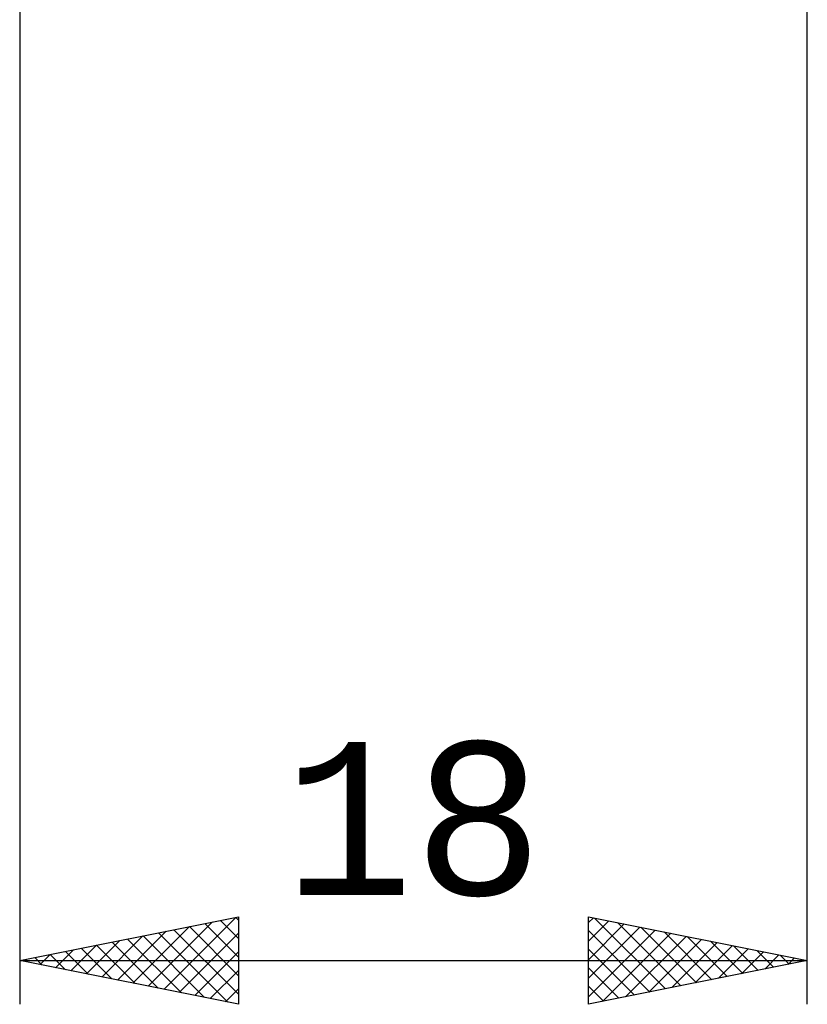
# Model space of a CAD drawing. Header units: millimetres. Extents: x -53 to 76, y -37 to 40.
# Tile 2 of 7: x 8 to 26, y -26 to -3. Entities that reach past the tile are written whole.
import ezdxf
from ezdxf.enums import TextEntityAlignment as Align

# ---------------------------------------------------------------- set-up
doc = ezdxf.new("R2010")
doc.units = ezdxf.units.MM
doc.header["$LTSCALE"] = 4.55
doc.layers.add('2', color=7, linetype='CONTINUOUS')
doc.styles.get("Standard").update_dxf_attribs({"font": 'Monospac821 BT'})

msp = doc.modelspace()

# ---------------------------------------------------------------- linework, layer by layer
at = {"layer": '2', "color": 7, "linetype": 'CONTINUOUS', "lineweight": 25}
for p, q in [((26, -26), (26, 0)), ((8, -3), (8, -26)), ((8, -25), (13, -24)), ((11.292, -25.658), (12.939, -24.012)), ((12.586, -24.083), (13, -24.497)), ((12.939, -24.012), (13, -24.073)), ((13, -24), (13, -26)), ((21, -26), (21, -24)), ((21, -24), (26, -25)), ((21, -24.132), (21.11, -24.022)), ((21.135, -24.027), (22.757, -25.649)), ((10.585, -25.517), (11.878, -24.224)), ((10.939, -25.588), (12.408, -24.118)), ((11.525, -24.295), (13, -25.77)), ((11.879, -24.224), (13, -25.346)), ((12.232, -24.154), (13, -24.922)), ((21, -24.556), (21.463, -24.093)), ((21, -24.98), (21.817, -24.163)), ((21, -25.405), (22.171, -24.234)), ((21, -25.829), (22.524, -24.305)), ((21.665, -24.133), (23.11, -25.578)), ((22.196, -24.239), (23.464, -25.507)), ((9.878, -25.376), (10.817, -24.437)), ((10.232, -25.446), (11.348, -24.33)), ((10.464, -24.507), (11.696, -25.739)), ((10.818, -24.436), (12.227, -25.845)), ((11.171, -24.366), (12.757, -25.951)), ((11.646, -25.729), (13, -24.375)), ((21, -24.316), (22.403, -25.719)), ((21.316, -25.937), (22.878, -24.376)), ((21.847, -25.831), (23.231, -24.446)), ((22.377, -25.725), (23.585, -24.517)), ((22.726, -24.345), (23.817, -25.437)), ((23.256, -24.451), (24.171, -25.366)), ((8.818, -25.164), (9.226, -24.755)), ((9.171, -25.234), (9.757, -24.649)), ((9.404, -24.719), (10.105, -25.421)), ((9.525, -25.305), (10.287, -24.543)), ((9.757, -24.649), (10.636, -25.527)), ((10.111, -24.578), (11.166, -25.633)), ((21, -24.741), (22.049, -25.79)), ((22.907, -25.619), (23.938, -24.588)), ((23.438, -25.512), (24.292, -24.658)), ((23.787, -24.557), (24.524, -25.295)), ((23.968, -25.406), (24.645, -24.729)), ((24.317, -24.663), (24.878, -25.224)), ((8.11, -25.022), (8.166, -24.967)), ((8.343, -24.931), (8.514, -25.103)), ((8.464, -25.093), (8.696, -24.861)), ((8.697, -24.861), (9.045, -25.209)), ((9.05, -24.79), (9.575, -25.315)), ((12, -25.8), (13, -24.799)), ((24.498, -25.3), (24.999, -24.8)), ((24.847, -24.769), (25.231, -25.154)), ((25.029, -25.194), (25.353, -24.871)), ((25.378, -24.876), (25.585, -25.083)), ((25.559, -25.088), (25.706, -24.941)), ((25.908, -24.982), (25.939, -25.012)), ((8, -25), (26, -25)), ((13, -26), (8, -25)), ((26, -25), (21, -26)), ((21, -25.165), (21.696, -25.861)), ((12.353, -25.871), (13, -25.224)), ((12.707, -25.941), (13, -25.648)), ((21, -25.589), (21.342, -25.932))]:
    msp.add_line(p, q, dxfattribs=at)

# ---------------------------------------------------------------- texts
msp.add_text('18', height=3.5, dxfattribs=at).set_placement((17, -23.5), align=Align.CENTER)

doc.saveas('drawing.dxf')
